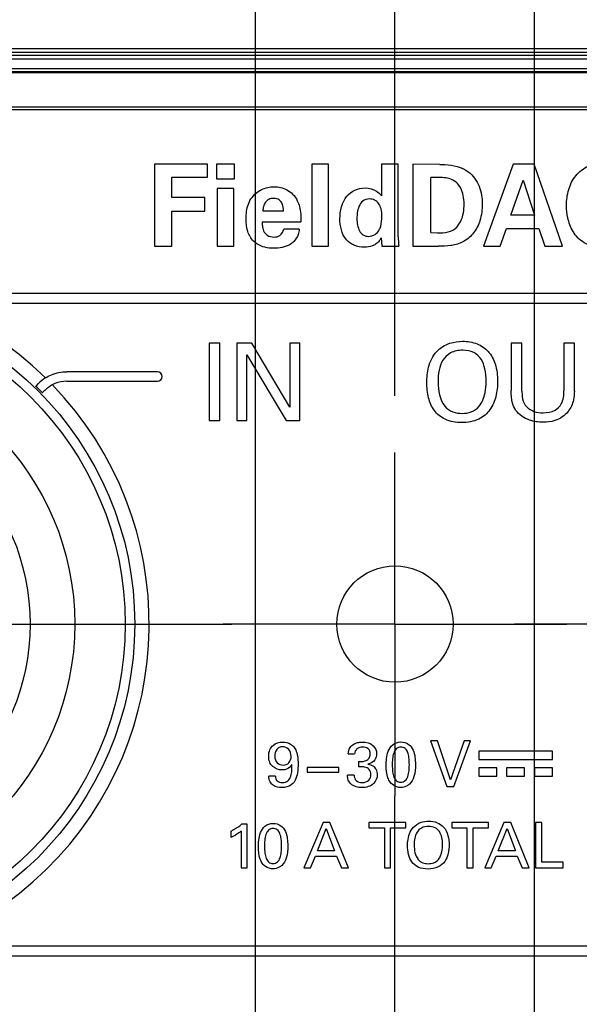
# Model space of a CAD drawing. Header units: inches. Extents: x 0 to 34, y 0 to 22.
# Tile 20 of 88: x 10.935 to 11.551, y 14.122 to 15.206. Entities that reach past the tile are written whole.
import ezdxf

# ---------------------------------------------------------------- set-up
doc = ezdxf.new("R2010")
doc.units = ezdxf.units.IN
doc.header["$LTSCALE"] = 1.87
doc.header["$MEASUREMENT"] = 0
doc.linetypes.add('CENTER', pattern=[0.6, 0.375, -0.075, 0.075, -0.075])
doc.layers.get('0').update_dxf_attribs({"linetype": 'CONTINUOUS'})
for name, color, linetype in [('02___PRT_ALL_AXES', 7, 'CONTINUOUS'), ('DEFAULT_1', 7, 'CENTER'), ('DIMENSIONS', 7, 'CONTINUOUS')]:
    doc.layers.add(name, color=color, linetype=linetype)
doc.styles.get("Standard").update_dxf_attribs({"font": 'txt', "width": 0.8})
doc.dimstyles.new('DIMSTYLE_1', dxfattribs={"dimtxt": 0.125, "dimasz": 0.18, "dimexe": 0.125, "dimexo": 0.0625, "dimgap": 0.03125, "dimtad": 0, "dimtih": 1, "dimtoh": 1, "dimdsep": 46, "dimtxsty": 'STANDARD', "dimblk": '_FILLED', "dimblk1": '_FILLED', "dimblk2": '_FILLED', "dimcen": 0.09, "dimadec": 0, "dimazin": 0, "dimtp": 0.001, "dimtm": 0.001, "dimtfac": 1, "dimtofl": 0, "dimtmove": 0, "dimatfit": 3, "dimldrblk": '_FILLED', "dimfxl": 1, "dimtolj": 1, "dimarcsym": 0})

# ---------------------------------------------------------------- blocks, each defined once
blk = doc.blocks.new('*D14')
at = {"layer": 'DIMENSIONS', "color": 2, "linetype": 'CONTINUOUS'}
blk.add_line((11.0963, 14.0483), (9.1374, 14.0483), dxfattribs=at)
at = {"layer": 'DIMENSIONS', "color": 2, "linetype": 'CONTINUOUS', "insert": (9.0749, 14.1108), "char_height": 0.125, "width": 1.125, "attachment_point": 3, "line_spacing_factor": 0.9}
blk.add_mtext('12.5{\\Ftxt.shx;\\W1.000000;\\H0.125000; }[.492]', dxfattribs=at)
blk = doc.blocks.new('_FILLED')
at = {"color": 0, "linetype": 'BYBLOCK'}
blk.add_solid([(0, 0), (-1, 0.1736), (-1, -0.1736)], dxfattribs=at)
blk = doc.blocks.new('*D26')
at = {"layer": 'DIMENSIONS', "color": 2, "linetype": 'CONTINUOUS'}
blk.add_line((11.1943, 13.8077), (11.1943, 16.5361), dxfattribs=at)
at = {"layer": 'DIMENSIONS', "color": 2, "linetype": 'CONTINUOUS', "insert": (11.1318, 16.5986), "char_height": 0.125, "width": 1.425, "attachment_point": 1, "rotation": 90, "line_spacing_factor": 0.9}
blk.add_mtext('5X 12.6{\\Ftxt.shx;\\W1.000000;\\H0.125000; }[.496]', dxfattribs=at)
blk = doc.blocks.new('*D27')
at = {"layer": 'DIMENSIONS', "color": 2, "linetype": 'CONTINUOUS'}
blk.add_line((11.5014, 13.8077), (11.5014, 16.5361), dxfattribs=at)
at = {"layer": 'DIMENSIONS', "color": 2, "linetype": 'CONTINUOUS', "insert": (11.4389, 16.5986), "char_height": 0.125, "width": 1.425, "attachment_point": 1, "rotation": 90, "line_spacing_factor": 0.9}
blk.add_mtext('5X 20.4{\\Ftxt.shx;\\W1.000000;\\H0.125000; }[.803]', dxfattribs=at)
blk = doc.blocks.new('*D28')
at = {"layer": 'DIMENSIONS', "color": 2, "linetype": 'CONTINUOUS'}
blk.add_line((11.3478, 14.7919), (11.3478, 16.5361), dxfattribs=at)
at = {"layer": 'DIMENSIONS', "color": 2, "linetype": 'CONTINUOUS', "insert": (11.2853, 16.5986), "char_height": 0.125, "width": 1.125, "attachment_point": 1, "rotation": 90, "line_spacing_factor": 0.9}
blk.add_mtext('16.5{\\Ftxt.shx;\\W1.000000;\\H0.125000; }[.650]', dxfattribs=at)
blk = doc.blocks.new('*D29')
at = {"layer": 'DIMENSIONS', "color": 2, "linetype": 'CONTINUOUS'}
blk.add_line((11.9974, 14.728), (11.9974, 16.5361), dxfattribs=at)
at = {"layer": 'DIMENSIONS', "color": 2, "linetype": 'CONTINUOUS', "insert": (11.9349, 16.5986), "char_height": 0.125, "width": 1.325, "attachment_point": 1, "rotation": 90, "line_spacing_factor": 0.9}
blk.add_mtext('6X 33{\\Ftxt.shx;\\W1.000000;\\H0.125000; }[1.299]', dxfattribs=at)

msp = doc.modelspace()

# ---------------------------------------------------------------- linework, layer by layer
at = {"color": 7, "linetype": 'CONTINUOUS'}
for p, q in [((10.2651, 15.1742), (12.4305, 15.1742)), ((10.2651, 15.1702), (12.4305, 15.1702)), ((12.4305, 15.1664), (10.2651, 15.1664)), ((12.4305, 15.1625), (10.2651, 15.1625)), ((12.4305, 15.1519), (10.2651, 15.1519)), ((10.2651, 15.1489), (12.4305, 15.1489)), ((10.2651, 15.1477), (12.4305, 15.1477)), ((12.4305, 15.1096), (10.2651, 15.1096)), ((12.4305, 15.1068), (10.2651, 15.1068)), ((11.0831, 15.047), (11.0831, 14.9567)), ((11.1413, 15.047), (11.0831, 15.047)), ((11.1413, 15.0325), (11.1413, 15.047)), ((11.1514, 15.047), (11.1514, 15.0308)), ((11.1712, 15.047), (11.1514, 15.047)), ((11.1712, 15.0308), (11.1712, 15.047)), ((11.2563, 15.0471), (11.2563, 14.9567)), ((11.2748, 15.0471), (11.2563, 15.0471)), ((11.2748, 14.9567), (11.2748, 15.0471)), ((11.3328, 15.047), (11.3328, 15.0121)), ((11.3514, 15.047), (11.3328, 15.047)), ((11.3514, 14.9669), (11.3514, 15.047)), ((11.3674, 15.0468), (11.3674, 14.9567)), ((11.3973, 15.0467), (11.3674, 15.0468)), ((11.4778, 15.0471), (11.4452, 14.9567)), ((11.5008, 15.0471), (11.4778, 15.0471)), ((11.5322, 14.9567), (11.5008, 15.0471)), ((11.1024, 15.0102), (11.1024, 15.0325)), ((11.1024, 15.0325), (11.1413, 15.0325)), ((11.1514, 15.0308), (11.1712, 15.0308)), ((11.3871, 14.9716), (11.3871, 15.0322)), ((11.4754, 14.9908), (11.4888, 15.0293)), ((11.4888, 15.0293), (11.5013, 14.9908)), ((11.1521, 15.02), (11.1521, 14.9567)), ((11.1706, 15.02), (11.1521, 15.02)), ((11.1706, 14.9567), (11.1706, 15.02)), ((11.1387, 15.0102), (11.1024, 15.0102)), ((11.1387, 14.9952), (11.1387, 15.0102)), ((11.1024, 14.9567), (11.1024, 14.9952)), ((11.1024, 14.9952), (11.1387, 14.9952)), ((11.2252, 14.9952), (11.2023, 14.9952)), ((11.2017, 14.9836), (11.2441, 14.9836)), ((11.5013, 14.9908), (11.4754, 14.9908)), ((11.2425, 14.9754), (11.2256, 14.9754)), ((11.4637, 14.9567), (11.4704, 14.9762)), ((11.4704, 14.9762), (11.5062, 14.9762)), ((11.5062, 14.9762), (11.5127, 14.9567)), ((11.3327, 14.9658), (11.3332, 14.9567)), ((11.3871, 14.9716), (11.3947, 14.9713)), ((11.0831, 14.9567), (11.1024, 14.9567)), ((11.1521, 14.9567), (11.1706, 14.9567)), ((11.2563, 14.9567), (11.2748, 14.9567)), ((11.3332, 14.9567), (11.352, 14.9567)), ((11.3674, 14.9567), (11.3956, 14.9567)), ((11.4452, 14.9567), (11.4637, 14.9567)), ((11.5127, 14.9567), (11.5322, 14.9567)), ((11.7832, 14.9044), (10.9146, 14.9044)), ((10.9146, 14.8939), (11.7832, 14.8939)), ((11.1432, 14.8498), (11.1432, 14.7646)), ((11.155, 14.8498), (11.1432, 14.8498)), ((11.155, 14.7646), (11.155, 14.8498)), ((11.1739, 14.8498), (11.1739, 14.7646)), ((11.1903, 14.8498), (11.1739, 14.8498)), ((11.2322, 14.7794), (11.1903, 14.8498)), ((11.2322, 14.8498), (11.2322, 14.7794)), ((11.2431, 14.8498), (11.2322, 14.8498)), ((11.2431, 14.7646), (11.2431, 14.8498)), ((11.4757, 14.8497), (11.4757, 14.7977)), ((11.4875, 14.8497), (11.4757, 14.8497)), ((11.4875, 14.7969), (11.4875, 14.8497)), ((11.5337, 14.8497), (11.5337, 14.7974)), ((11.5452, 14.8497), (11.5337, 14.8497)), ((11.5452, 14.7971), (11.5452, 14.8497)), ((11.1846, 14.7646), (11.1846, 14.837)), ((11.1846, 14.837), (11.2279, 14.7646)), ((11.0864, 14.8183), (10.9867, 14.8183)), ((10.9552, 14.8053), (10.9524, 14.8024)), ((10.9867, 14.8079), (11.0864, 14.8079)), ((10.9597, 14.7951), (10.9626, 14.7979)), ((11.1432, 14.7646), (11.155, 14.7646)), ((11.1739, 14.7646), (11.1846, 14.7646)), ((11.2279, 14.7646), (11.2431, 14.7646)), ((11.387, 14.4118), (11.4048, 14.3616)), ((11.3947, 14.4118), (11.387, 14.4118)), ((11.4089, 14.3689), (11.3947, 14.4118)), ((11.4239, 14.4118), (11.4089, 14.3689)), ((11.4125, 14.3616), (11.431, 14.4118)), ((11.431, 14.4118), (11.4239, 14.4118)), ((11.4399, 14.4004), (11.4399, 14.3913)), ((11.5212, 14.4004), (11.4399, 14.4004)), ((11.5212, 14.3913), (11.5212, 14.4004)), ((11.2963, 14.3975), (11.3034, 14.3975)), ((11.3077, 14.3891), (11.3077, 14.3835)), ((11.4399, 14.3913), (11.5212, 14.3913)), ((11.2513, 14.3827), (11.2513, 14.3776)), ((11.286, 14.3827), (11.2513, 14.3827)), ((11.2513, 14.3776), (11.286, 14.3776)), ((11.286, 14.3776), (11.286, 14.3827)), ((11.4399, 14.3822), (11.4399, 14.3731)), ((11.4597, 14.3822), (11.4399, 14.3822)), ((11.4597, 14.3731), (11.4597, 14.3822)), ((11.4706, 14.3822), (11.4706, 14.3731)), ((11.4905, 14.3822), (11.4706, 14.3822)), ((11.4905, 14.3731), (11.4905, 14.3822)), ((11.5014, 14.3822), (11.5014, 14.3731)), ((11.5212, 14.3822), (11.5014, 14.3822)), ((11.5212, 14.3731), (11.5212, 14.3822)), ((11.2162, 14.3731), (11.2089, 14.3731)), ((11.3029, 14.374), (11.2956, 14.374)), ((11.4399, 14.3731), (11.4597, 14.3731)), ((11.4706, 14.3731), (11.4905, 14.3731)), ((11.5014, 14.3731), (11.5212, 14.3731)), ((11.4048, 14.3616), (11.4125, 14.3616)), ((11.2687, 14.3222), (11.2476, 14.272)), ((11.2762, 14.3222), (11.2687, 14.3222)), ((11.2965, 14.272), (11.2762, 14.3222)), ((11.3192, 14.3222), (11.3192, 14.3163)), ((11.3598, 14.3222), (11.3192, 14.3222)), ((11.3598, 14.3163), (11.3598, 14.3222)), ((11.4102, 14.3222), (11.4102, 14.3163)), ((11.4507, 14.3222), (11.4102, 14.3222)), ((11.4677, 14.3222), (11.4465, 14.272)), ((11.4507, 14.3163), (11.4507, 14.3222)), ((11.4751, 14.3222), (11.4677, 14.3222)), ((11.4954, 14.272), (11.4751, 14.3222)), ((11.5025, 14.3222), (11.5025, 14.272)), ((11.5094, 14.3222), (11.5025, 14.3222)), ((11.5094, 14.2782), (11.5094, 14.3222)), ((11.1673, 14.3125), (11.1673, 14.3056)), ((11.1785, 14.3125), (11.1785, 14.272)), ((11.1852, 14.3201), (11.179, 14.3201)), ((11.1852, 14.272), (11.1852, 14.3201)), ((11.2624, 14.2907), (11.2721, 14.3153)), ((11.2721, 14.3153), (11.2814, 14.2907)), ((11.3192, 14.3163), (11.3361, 14.3163)), ((11.3361, 14.3163), (11.3361, 14.272)), ((11.343, 14.272), (11.343, 14.3163)), ((11.343, 14.3163), (11.3598, 14.3163)), ((11.4102, 14.3163), (11.427, 14.3163)), ((11.427, 14.3163), (11.427, 14.272)), ((11.4339, 14.272), (11.4339, 14.3163)), ((11.4339, 14.3163), (11.4507, 14.3163)), ((11.4614, 14.2907), (11.4711, 14.3153)), ((11.4711, 14.3153), (11.4803, 14.2907)), ((11.2814, 14.2907), (11.2624, 14.2907)), ((11.4803, 14.2907), (11.4614, 14.2907)), ((11.2548, 14.272), (11.2602, 14.2851)), ((11.2602, 14.2851), (11.2835, 14.2851)), ((11.2835, 14.2851), (11.2889, 14.272)), ((11.4537, 14.272), (11.4591, 14.2851)), ((11.4591, 14.2851), (11.4824, 14.2851)), ((11.4824, 14.2851), (11.4878, 14.272)), ((11.1785, 14.272), (11.1852, 14.272)), ((11.2476, 14.272), (11.2548, 14.272)), ((11.2889, 14.272), (11.2965, 14.272)), ((11.3361, 14.272), (11.343, 14.272)), ((11.427, 14.272), (11.4339, 14.272)), ((11.4465, 14.272), (11.4537, 14.272)), ((11.4878, 14.272), (11.4954, 14.272)), ((11.5025, 14.272), (11.5328, 14.272)), ((11.5328, 14.2782), (11.5094, 14.2782)), ((11.5328, 14.272), (11.5328, 14.2782)), ((11.7812, 14.1857), (10.9127, 14.1857)), ((10.9127, 14.1753), (11.7812, 14.1753))]:
    msp.add_line(p, q, dxfattribs=at)
for centre, radius in [((10.6982, 14.5405), 0.3632), ((10.6982, 14.5405), 0.3527), ((10.6982, 14.5405), 0.2972), ((10.6982, 14.5405), 0.248), ((11.3478, 14.5405), 0.064)]:
    msp.add_circle(centre, radius, dxfattribs=at)
for centre, radius, start, end in [((10.6982, 14.5405), 0.3791, 45.6611, 44.0329), ((10.9871, 14.7733), 0.0451, 122.0846, 134.9754), ((11.0864, 14.8131), 0.00521, 270.0013, 89.9889), ((10.6982, 14.5405), 0.365, 44.2295, 45.8659), ((10.987, 14.7734), 0.0346, 118.1212, 134.9885)]:
    msp.add_arc(centre, radius, start, end, dxfattribs=at)
for points, knots in [([(11.5365, 15.0012), (11.5365, 15.0072), (11.538, 15.019), (11.5458, 15.0351), (11.5606, 15.0467), (11.5734, 15.0488), (11.5801, 15.0488)], [0, 0, 0, 0, 0.248694, 0.484757, 0.722085, 1, 1, 1, 1]), ([(11.3973, 15.0467), (11.3991, 15.0467), (11.4099, 15.0465), (11.4212, 15.0439), (11.4284, 15.0386)], [0, 0, 0, 0, 0.168241, 1, 1, 1, 1]), ([(11.4284, 15.0386), (11.4338, 15.0346), (11.4419, 15.0231), (11.4438, 15.0097), (11.4438, 15.0031)], [0, 0, 0, 0, 0.503471, 1, 1, 1, 1]), ([(11.4073, 15.031), (11.4062, 15.0313), (11.3996, 15.0327), (11.3927, 15.0325), (11.3871, 15.0322)], [0, 0, 0, 0, 0.165712, 1, 1, 1, 1]), ([(11.4238, 15.0031), (11.4238, 15.0062), (11.4233, 15.0122), (11.4206, 15.0206), (11.4153, 15.0276), (11.4101, 15.0302), (11.4073, 15.031)], [0, 0, 0, 0, 0.26684, 0.515618, 0.751367, 1, 1, 1, 1]), ([(11.1839, 14.9868), (11.1839, 14.9922), (11.185, 15.0007), (11.1902, 15.0108), (11.1946, 15.015), (11.1971, 15.0167)], [0, 0, 0, 0, 0.479252, 0.731122, 1, 1, 1, 1]), ([(11.1971, 15.0167), (11.1983, 15.0175), (11.2037, 15.0206), (11.2101, 15.022), (11.2148, 15.022)], [0, 0, 0, 0, 0.238202, 1, 1, 1, 1]), ([(11.2148, 15.022), (11.2196, 15.022), (11.2272, 15.0204), (11.2358, 15.0141), (11.239, 15.0094), (11.2403, 15.0067)], [0, 0, 0, 0, 0.459263, 0.713049, 1, 1, 1, 1]), ([(11.2872, 14.9868), (11.2872, 14.9955), (11.2902, 15.009), (11.3035, 15.0192), (11.3112, 15.0207), (11.3151, 15.0207)], [0, 0, 0, 0, 0.533793, 0.762152, 1, 1, 1, 1]), ([(11.3151, 15.0207), (11.3194, 15.0207), (11.3265, 15.0191), (11.3314, 15.0141), (11.3328, 15.0121)], [0, 0, 0, 0, 0.639276, 1, 1, 1, 1]), ([(11.2142, 15.0093), (11.2124, 15.0093), (11.2089, 15.0087), (11.205, 15.0052), (11.2029, 15.0004), (11.2024, 14.997), (11.2023, 14.9952)], [0, 0, 0, 0, 0.261003, 0.493789, 0.737438, 1, 1, 1, 1]), ([(11.2252, 14.9952), (11.2252, 14.998), (11.2247, 15.0026), (11.2206, 15.0083), (11.2164, 15.0093), (11.2142, 15.0093)], [0, 0, 0, 0, 0.411691, 0.676093, 1, 1, 1, 1]), ([(11.2403, 15.0067), (11.2413, 15.0046), (11.2441, 14.9972), (11.2443, 14.9891), (11.2441, 14.9836)], [0, 0, 0, 0, 0.294375, 1, 1, 1, 1]), ([(11.3197, 15.0086), (11.3171, 15.0086), (11.3119, 15.007), (11.3078, 15.0004), (11.3062, 14.9938), (11.3059, 14.9893), (11.3059, 14.9873)], [0, 0, 0, 0, 0.2754, 0.528937, 0.786085, 1, 1, 1, 1]), ([(11.3334, 14.9894), (11.3334, 14.9922), (11.333, 14.9972), (11.3303, 15.0037), (11.3256, 15.0078), (11.3216, 15.0086), (11.3197, 15.0086)], [0, 0, 0, 0, 0.313556, 0.563902, 0.77936, 1, 1, 1, 1]), ([(11.4438, 15.0031), (11.4438, 14.9969), (11.4425, 14.9855), (11.4354, 14.971), (11.4246, 14.9616), (11.4161, 14.9585), (11.4118, 14.9577)], [0, 0, 0, 0, 0.306957, 0.559618, 0.784266, 1, 1, 1, 1]), ([(11.4157, 14.9776), (11.4176, 14.9795), (11.4226, 14.9873), (11.4238, 14.9967), (11.4238, 15.0031)], [0, 0, 0, 0, 0.292643, 1, 1, 1, 1]), ([(11.5763, 14.9553), (11.5693, 14.9553), (11.5559, 14.958), (11.5429, 14.972), (11.5377, 14.9869), (11.5365, 14.9967), (11.5365, 15.0012)], [0, 0, 0, 0, 0.310532, 0.565222, 0.803086, 1, 1, 1, 1]), ([(11.1921, 14.9622), (11.1892, 14.9652), (11.1848, 14.9732), (11.1839, 14.9822), (11.1839, 14.9868)], [0, 0, 0, 0, 0.470381, 1, 1, 1, 1]), ([(11.2017, 14.9836), (11.2017, 14.9821), (11.2018, 14.9787), (11.2029, 14.9733), (11.207, 14.9677), (11.212, 14.9667), (11.2146, 14.9667)], [0, 0, 0, 0, 0.182122, 0.422472, 0.678737, 1, 1, 1, 1]), ([(11.3141, 14.9554), (11.3102, 14.9554), (11.3027, 14.9566), (11.2898, 14.966), (11.2872, 14.9788), (11.2872, 14.9868)], [0, 0, 0, 0, 0.249559, 0.476127, 1, 1, 1, 1]), ([(11.3059, 14.9873), (11.3059, 14.9848), (11.3063, 14.98), (11.3083, 14.9735), (11.3125, 14.9685), (11.3167, 14.9674), (11.3187, 14.9674)], [0, 0, 0, 0, 0.287854, 0.543232, 0.767262, 1, 1, 1, 1]), ([(11.3304, 14.9746), (11.3311, 14.9759), (11.333, 14.9807), (11.3334, 14.9858), (11.3334, 14.9894)], [0, 0, 0, 0, 0.288865, 1, 1, 1, 1]), ([(11.2146, 14.9667), (11.2168, 14.9667), (11.2222, 14.9677), (11.2249, 14.9728), (11.2256, 14.9754)], [0, 0, 0, 0, 0.451246, 1, 1, 1, 1]), ([(11.2425, 14.9754), (11.2423, 14.9734), (11.2414, 14.9683), (11.2385, 14.9639), (11.2364, 14.9617)], [0, 0, 0, 0, 0.400144, 1, 1, 1, 1]), ([(11.3187, 14.9674), (11.3212, 14.9674), (11.326, 14.9689), (11.3294, 14.9725), (11.3304, 14.9746)], [0, 0, 0, 0, 0.522247, 1, 1, 1, 1]), ([(11.3947, 14.9713), (11.3985, 14.9713), (11.4061, 14.9714), (11.4131, 14.975), (11.4157, 14.9776)], [0, 0, 0, 0, 0.514788, 1, 1, 1, 1]), ([(11.2143, 14.9543), (11.2127, 14.9543), (11.2048, 14.9547), (11.1965, 14.9576), (11.1921, 14.9622)], [0, 0, 0, 0, 0.201972, 1, 1, 1, 1]), ([(11.2364, 14.9617), (11.2352, 14.9604), (11.2288, 14.9556), (11.2205, 14.9543), (11.2143, 14.9543)], [0, 0, 0, 0, 0.219862, 1, 1, 1, 1]), ([(11.3327, 14.9658), (11.332, 14.9646), (11.3304, 14.9618), (11.3279, 14.9597), (11.3263, 14.9587)], [0, 0, 0, 0, 0.425491, 1, 1, 1, 1]), ([(11.3514, 14.9669), (11.3514, 14.966), (11.3515, 14.9626), (11.3517, 14.9591), (11.352, 14.9567)], [0, 0, 0, 0, 0.277902, 1, 1, 1, 1]), ([(11.3263, 14.9587), (11.3252, 14.958), (11.3214, 14.956), (11.317, 14.9554), (11.3141, 14.9554)], [0, 0, 0, 0, 0.305012, 1, 1, 1, 1]), ([(11.4118, 14.9577), (11.4109, 14.9575), (11.4056, 14.9567), (11.4001, 14.9567), (11.3956, 14.9567)], [0, 0, 0, 0, 0.166492, 1, 1, 1, 1]), ([(11.3937, 14.8405), (11.3976, 14.8447), (11.407, 14.8505), (11.4175, 14.8519), (11.4222, 14.8519)], [0, 0, 0, 0, 0.551949, 1, 1, 1, 1]), ([(11.4222, 14.8519), (11.4276, 14.8519), (11.4381, 14.8504), (11.4515, 14.8413), (11.4594, 14.8261), (11.4607, 14.8143), (11.4607, 14.8079)], [0, 0, 0, 0, 0.2457, 0.468799, 0.707976, 1, 1, 1, 1]), ([(11.3828, 14.8065), (11.3828, 14.8121), (11.3839, 14.8243), (11.3893, 14.8357), (11.3937, 14.8405)], [0, 0, 0, 0, 0.467466, 1, 1, 1, 1]), ([(11.4223, 14.842), (11.4177, 14.842), (11.409, 14.8405), (11.3997, 14.8315), (11.3958, 14.8197), (11.3952, 14.8115), (11.3952, 14.8072)], [0, 0, 0, 0, 0.273908, 0.503266, 0.742354, 1, 1, 1, 1]), ([(11.4481, 14.808), (11.4481, 14.8125), (11.4475, 14.8209), (11.4435, 14.8325), (11.4345, 14.8407), (11.4265, 14.842), (11.4223, 14.842)], [0, 0, 0, 0, 0.279859, 0.519839, 0.741137, 1, 1, 1, 1]), ([(10.9631, 14.8116), (10.9652, 14.8129), (10.9726, 14.8167), (10.9809, 14.8183), (10.9867, 14.8183)], [0, 0, 0, 0, 0.295374, 1, 1, 1, 1]), ([(10.9867, 14.8079), (10.9823, 14.8079), (10.9767, 14.8068), (10.9717, 14.8044), (10.9707, 14.8039)], [0, 0, 0, 0, 0.806228, 1, 1, 1, 1]), ([(11.4212, 14.7624), (11.415, 14.7624), (11.4034, 14.7641), (11.39, 14.775), (11.3838, 14.79), (11.3828, 14.8008), (11.3828, 14.8065)], [0, 0, 0, 0, 0.281146, 0.512238, 0.745444, 1, 1, 1, 1]), ([(11.4607, 14.8079), (11.4607, 14.8023), (11.4596, 14.7913), (11.4534, 14.7759), (11.4399, 14.7643), (11.4277, 14.7624), (11.4212, 14.7624)], [0, 0, 0, 0, 0.246718, 0.480945, 0.715164, 1, 1, 1, 1]), ([(11.4405, 14.7803), (11.4439, 14.7844), (11.4474, 14.794), (11.4481, 14.8037), (11.4481, 14.808)], [0, 0, 0, 0, 0.55688, 1, 1, 1, 1]), ([(11.4806, 14.7762), (11.4791, 14.7785), (11.4759, 14.7854), (11.4757, 14.793), (11.4757, 14.7977)], [0, 0, 0, 0, 0.36467, 1, 1, 1, 1]), ([(11.4875, 14.7969), (11.4875, 14.7949), (11.4877, 14.7896), (11.4893, 14.7843), (11.4912, 14.7816)], [0, 0, 0, 0, 0.369449, 1, 1, 1, 1]), ([(11.5107, 14.7732), (11.5153, 14.7732), (11.5235, 14.7743), (11.5329, 14.7838), (11.5337, 14.7925), (11.5337, 14.7974)], [0, 0, 0, 0, 0.358558, 0.613699, 1, 1, 1, 1]), ([(11.5452, 14.7971), (11.5452, 14.7938), (11.5447, 14.7858), (11.5412, 14.7781), (11.5382, 14.7745)], [0, 0, 0, 0, 0.411965, 1, 1, 1, 1]), ([(11.4027, 14.7803), (11.4049, 14.7775), (11.4111, 14.7733), (11.4182, 14.7725), (11.4216, 14.7725)], [0, 0, 0, 0, 0.509373, 1, 1, 1, 1]), ([(11.4216, 14.7725), (11.425, 14.7725), (11.4321, 14.7734), (11.4382, 14.7775), (11.4405, 14.7803)], [0, 0, 0, 0, 0.493164, 1, 1, 1, 1]), ([(11.4912, 14.7816), (11.4936, 14.7784), (11.5, 14.774), (11.5074, 14.7732), (11.5107, 14.7732)], [0, 0, 0, 0, 0.537871, 1, 1, 1, 1]), ([(11.5107, 14.7627), (11.5056, 14.7627), (11.4974, 14.764), (11.4871, 14.769), (11.4825, 14.7736), (11.4806, 14.7762)], [0, 0, 0, 0, 0.447923, 0.714072, 1, 1, 1, 1]), ([(11.5382, 14.7745), (11.5346, 14.7699), (11.5253, 14.764), (11.5151, 14.7627), (11.5107, 14.7627)], [0, 0, 0, 0, 0.574033, 1, 1, 1, 1]), ([(11.2088, 14.3951), (11.2088, 14.3975), (11.2095, 14.402), (11.2144, 14.4088), (11.2205, 14.4106), (11.2242, 14.4106)], [0, 0, 0, 0, 0.296243, 0.541378, 1, 1, 1, 1]), ([(11.2242, 14.4106), (11.2272, 14.4106), (11.2321, 14.4095), (11.2374, 14.4046), (11.2391, 14.4009), (11.2397, 14.3988)], [0, 0, 0, 0, 0.426793, 0.684032, 1, 1, 1, 1]), ([(11.2963, 14.3975), (11.2964, 14.3999), (11.2975, 14.4045), (11.3025, 14.4088), (11.3074, 14.4103), (11.3106, 14.4106), (11.3119, 14.4106)], [0, 0, 0, 0, 0.325448, 0.586669, 0.822408, 1, 1, 1, 1]), ([(11.3119, 14.4106), (11.3161, 14.4106), (11.3242, 14.4087), (11.3276, 14.4009), (11.3276, 14.3976)], [0, 0, 0, 0, 0.559177, 1, 1, 1, 1]), ([(11.3381, 14.3851), (11.3381, 14.3874), (11.3383, 14.3927), (11.3399, 14.4006), (11.3447, 14.4087), (11.3511, 14.4107), (11.3542, 14.4107)], [0, 0, 0, 0, 0.208054, 0.465177, 0.719848, 1, 1, 1, 1]), ([(11.3542, 14.4107), (11.3572, 14.4107), (11.3632, 14.4091), (11.3682, 14.4019), (11.37, 14.3941), (11.3703, 14.3887), (11.3703, 14.3862)], [0, 0, 0, 0, 0.272704, 0.514963, 0.767027, 1, 1, 1, 1]), ([(11.2242, 14.4054), (11.2229, 14.4054), (11.2204, 14.4049), (11.2165, 14.4016), (11.2156, 14.3976), (11.2156, 14.395)], [0, 0, 0, 0, 0.254918, 0.488933, 1, 1, 1, 1]), ([(11.2335, 14.395), (11.2335, 14.3977), (11.2319, 14.4033), (11.2265, 14.4054), (11.2242, 14.4054)], [0, 0, 0, 0, 0.546575, 1, 1, 1, 1]), ([(11.2397, 14.3988), (11.2399, 14.398), (11.241, 14.3938), (11.2411, 14.3894), (11.2411, 14.3858)], [0, 0, 0, 0, 0.184281, 1, 1, 1, 1]), ([(11.3121, 14.405), (11.3102, 14.405), (11.3071, 14.4043), (11.3041, 14.4011), (11.3035, 14.3987), (11.3034, 14.3975)], [0, 0, 0, 0, 0.448611, 0.696109, 1, 1, 1, 1]), ([(11.3206, 14.3975), (11.3206, 14.3986), (11.3203, 14.4009), (11.3176, 14.4044), (11.3142, 14.405), (11.3121, 14.405)], [0, 0, 0, 0, 0.276635, 0.508009, 1, 1, 1, 1]), ([(11.3543, 14.4051), (11.3525, 14.4051), (11.3487, 14.4037), (11.346, 14.3982), (11.3449, 14.3921), (11.3448, 14.3877), (11.3448, 14.3854)], [0, 0, 0, 0, 0.222541, 0.452509, 0.721558, 1, 1, 1, 1]), ([(11.3636, 14.3856), (11.3636, 14.3882), (11.3634, 14.393), (11.3622, 14.3993), (11.3593, 14.4041), (11.3559, 14.4051), (11.3543, 14.4051)], [0, 0, 0, 0, 0.331024, 0.596086, 0.801639, 1, 1, 1, 1]), ([(11.2235, 14.3799), (11.2198, 14.3799), (11.2139, 14.3819), (11.2094, 14.3886), (11.2088, 14.3928), (11.2088, 14.3951)], [0, 0, 0, 0, 0.465666, 0.711933, 1, 1, 1, 1]), ([(11.2156, 14.395), (11.2156, 14.3924), (11.217, 14.387), (11.2224, 14.3852), (11.2247, 14.3852)], [0, 0, 0, 0, 0.523255, 1, 1, 1, 1]), ([(11.2247, 14.3852), (11.227, 14.3852), (11.2322, 14.3872), (11.2335, 14.3925), (11.2335, 14.395)], [0, 0, 0, 0, 0.483756, 1, 1, 1, 1]), ([(11.3077, 14.3891), (11.3091, 14.389), (11.3119, 14.389), (11.316, 14.3899), (11.3198, 14.3926), (11.3206, 14.3958), (11.3206, 14.3975)], [0, 0, 0, 0, 0.231645, 0.480486, 0.721982, 1, 1, 1, 1]), ([(11.3276, 14.3976), (11.3276, 14.3953), (11.3261, 14.3898), (11.321, 14.3869), (11.318, 14.3863)], [0, 0, 0, 0, 0.431701, 1, 1, 1, 1]), ([(11.2411, 14.3858), (11.2411, 14.3835), (11.241, 14.3783), (11.2394, 14.3703), (11.2339, 14.3621), (11.2269, 14.3605), (11.2234, 14.3605)], [0, 0, 0, 0, 0.19871, 0.444647, 0.696132, 1, 1, 1, 1]), ([(11.2342, 14.3859), (11.2331, 14.3839), (11.2298, 14.3806), (11.2254, 14.3799), (11.2235, 14.3799)], [0, 0, 0, 0, 0.5346, 1, 1, 1, 1]), ([(11.2239, 14.366), (11.2261, 14.366), (11.2305, 14.3673), (11.2336, 14.3733), (11.2344, 14.3795), (11.2343, 14.3838), (11.2342, 14.3859)], [0, 0, 0, 0, 0.255005, 0.491309, 0.751834, 1, 1, 1, 1]), ([(11.3144, 14.3831), (11.3138, 14.3832), (11.3116, 14.3836), (11.3094, 14.3835), (11.3077, 14.3835)], [0, 0, 0, 0, 0.265998, 1, 1, 1, 1]), ([(11.3214, 14.3747), (11.3214, 14.3767), (11.32, 14.3809), (11.3162, 14.3827), (11.3144, 14.3831)], [0, 0, 0, 0, 0.532763, 1, 1, 1, 1]), ([(11.318, 14.3863), (11.3201, 14.386), (11.3239, 14.3847), (11.3276, 14.3801), (11.3283, 14.3765), (11.3283, 14.3746)], [0, 0, 0, 0, 0.375582, 0.658813, 1, 1, 1, 1]), ([(11.3412, 14.3686), (11.3408, 14.3695), (11.3386, 14.3747), (11.3381, 14.3804), (11.3381, 14.3851)], [0, 0, 0, 0, 0.175065, 1, 1, 1, 1]), ([(11.3448, 14.3854), (11.3448, 14.3829), (11.345, 14.3783), (11.3462, 14.3722), (11.3491, 14.3674), (11.3526, 14.3664), (11.3541, 14.3664)], [0, 0, 0, 0, 0.319662, 0.58507, 0.796376, 1, 1, 1, 1]), ([(11.3541, 14.3664), (11.3559, 14.3664), (11.3596, 14.3677), (11.3623, 14.373), (11.3634, 14.379), (11.3636, 14.3834), (11.3636, 14.3856)], [0, 0, 0, 0, 0.220261, 0.449372, 0.718235, 1, 1, 1, 1]), ([(11.3703, 14.3862), (11.3703, 14.3816), (11.3699, 14.3737), (11.366, 14.3665), (11.3637, 14.3643)], [0, 0, 0, 0, 0.589698, 1, 1, 1, 1]), ([(11.2234, 14.3605), (11.2201, 14.3605), (11.2147, 14.3614), (11.2097, 14.367), (11.209, 14.3709), (11.2089, 14.3731)], [0, 0, 0, 0, 0.462202, 0.70307, 1, 1, 1, 1]), ([(11.2162, 14.3731), (11.2162, 14.3712), (11.2174, 14.3669), (11.2219, 14.366), (11.2239, 14.366)], [0, 0, 0, 0, 0.466343, 1, 1, 1, 1]), ([(11.2984, 14.3654), (11.2973, 14.3667), (11.2958, 14.3696), (11.2956, 14.3727), (11.2956, 14.374)], [0, 0, 0, 0, 0.573257, 1, 1, 1, 1]), ([(11.3116, 14.3604), (11.3104, 14.3604), (11.3056, 14.3607), (11.3007, 14.3627), (11.2984, 14.3654)], [0, 0, 0, 0, 0.263904, 1, 1, 1, 1]), ([(11.3029, 14.374), (11.3029, 14.3719), (11.3045, 14.3672), (11.3094, 14.3661), (11.3118, 14.3661)], [0, 0, 0, 0, 0.463262, 1, 1, 1, 1]), ([(11.3283, 14.3746), (11.3283, 14.3711), (11.3247, 14.3629), (11.3161, 14.3604), (11.3116, 14.3604)], [0, 0, 0, 0, 0.439761, 1, 1, 1, 1]), ([(11.3118, 14.3661), (11.3144, 14.3661), (11.3196, 14.3675), (11.3214, 14.3726), (11.3214, 14.3747)], [0, 0, 0, 0, 0.553634, 1, 1, 1, 1]), ([(11.3541, 14.3606), (11.3513, 14.3606), (11.3458, 14.3622), (11.3423, 14.3664), (11.3412, 14.3686)], [0, 0, 0, 0, 0.532335, 1, 1, 1, 1]), ([(11.3637, 14.3643), (11.3629, 14.3636), (11.36, 14.3615), (11.3565, 14.3606), (11.3541, 14.3606)], [0, 0, 0, 0, 0.312196, 1, 1, 1, 1]), ([(11.368, 14.3168), (11.3703, 14.3192), (11.3758, 14.3227), (11.382, 14.3235), (11.3848, 14.3235)], [0, 0, 0, 0, 0.552358, 1, 1, 1, 1]), ([(11.3848, 14.3235), (11.3879, 14.3235), (11.3941, 14.3226), (11.4052, 14.3151), (11.4074, 14.3043), (11.4074, 14.2976)], [0, 0, 0, 0, 0.247984, 0.473113, 1, 1, 1, 1]), ([(11.1673, 14.3125), (11.1684, 14.3131), (11.1725, 14.3154), (11.1764, 14.3179), (11.179, 14.3201)], [0, 0, 0, 0, 0.275311, 1, 1, 1, 1]), ([(11.1785, 14.3125), (11.1777, 14.3118), (11.1742, 14.3092), (11.1703, 14.307), (11.1673, 14.3056)], [0, 0, 0, 0, 0.240691, 1, 1, 1, 1]), ([(11.1975, 14.2955), (11.1975, 14.2978), (11.1978, 14.3031), (11.1994, 14.311), (11.2041, 14.3191), (11.2105, 14.3211), (11.2136, 14.3211)], [0, 0, 0, 0, 0.208081, 0.465254, 0.719963, 1, 1, 1, 1]), ([(11.2137, 14.3155), (11.2119, 14.3155), (11.2081, 14.3141), (11.2054, 14.3086), (11.2043, 14.3025), (11.2042, 14.2981), (11.2042, 14.2958)], [0, 0, 0, 0, 0.222541, 0.452509, 0.721558, 1, 1, 1, 1]), ([(11.2136, 14.3211), (11.2166, 14.3211), (11.2226, 14.3195), (11.2277, 14.3123), (11.2295, 14.3045), (11.2298, 14.2991), (11.2298, 14.2966)], [0, 0, 0, 0, 0.272858, 0.515112, 0.7671, 1, 1, 1, 1]), ([(11.223, 14.296), (11.223, 14.2986), (11.2228, 14.3034), (11.2216, 14.3097), (11.2187, 14.3145), (11.2153, 14.3155), (11.2137, 14.3155)], [0, 0, 0, 0, 0.331009, 0.596069, 0.801628, 1, 1, 1, 1]), ([(11.3616, 14.2967), (11.3616, 14.2983), (11.3619, 14.3053), (11.3643, 14.3127), (11.368, 14.3168)], [0, 0, 0, 0, 0.2216, 1, 1, 1, 1]), ([(11.3848, 14.3177), (11.3821, 14.3177), (11.377, 14.3168), (11.3715, 14.3114), (11.3692, 14.3046), (11.3689, 14.2997), (11.3689, 14.2972)], [0, 0, 0, 0, 0.273875, 0.503272, 0.742393, 1, 1, 1, 1]), ([(11.4001, 14.2976), (11.4001, 14.3003), (11.3997, 14.3052), (11.3973, 14.3121), (11.392, 14.3169), (11.3873, 14.3177), (11.3848, 14.3177)], [0, 0, 0, 0, 0.279781, 0.519733, 0.741061, 1, 1, 1, 1]), ([(11.2007, 14.279), (11.2002, 14.2799), (11.198, 14.2851), (11.1975, 14.2908), (11.1975, 14.2955)], [0, 0, 0, 0, 0.175059, 1, 1, 1, 1]), ([(11.2042, 14.2958), (11.2042, 14.2933), (11.2044, 14.2887), (11.2057, 14.2826), (11.2086, 14.2778), (11.212, 14.2768), (11.2136, 14.2768)], [0, 0, 0, 0, 0.319725, 0.585215, 0.796576, 1, 1, 1, 1]), ([(11.2136, 14.2768), (11.2153, 14.2768), (11.219, 14.2781), (11.2217, 14.2834), (11.2229, 14.2894), (11.223, 14.2938), (11.223, 14.296)], [0, 0, 0, 0, 0.220446, 0.449506, 0.718296, 1, 1, 1, 1]), ([(11.2298, 14.2966), (11.2298, 14.292), (11.2294, 14.2841), (11.2254, 14.2769), (11.2231, 14.2747)], [0, 0, 0, 0, 0.58956, 1, 1, 1, 1]), ([(11.3842, 14.2708), (11.3806, 14.2708), (11.3737, 14.2718), (11.3658, 14.2782), (11.3621, 14.2871), (11.3616, 14.2934), (11.3616, 14.2967)], [0, 0, 0, 0, 0.281075, 0.512156, 0.745384, 1, 1, 1, 1]), ([(11.4074, 14.2976), (11.4074, 14.2943), (11.4068, 14.2878), (11.4032, 14.2788), (11.3952, 14.2719), (11.388, 14.2708), (11.3842, 14.2708)], [0, 0, 0, 0, 0.246711, 0.48096, 0.715204, 1, 1, 1, 1]), ([(11.3955, 14.2813), (11.3966, 14.2825), (11.3994, 14.2876), (11.4001, 14.2935), (11.4001, 14.2976)], [0, 0, 0, 0, 0.281979, 1, 1, 1, 1]), ([(11.2135, 14.271), (11.2107, 14.271), (11.2053, 14.2726), (11.2017, 14.2768), (11.2007, 14.279)], [0, 0, 0, 0, 0.53258, 1, 1, 1, 1]), ([(11.3733, 14.2813), (11.3746, 14.2797), (11.3782, 14.2772), (11.3824, 14.2767), (11.3844, 14.2767)], [0, 0, 0, 0, 0.50953, 1, 1, 1, 1]), ([(11.3844, 14.2767), (11.3864, 14.2767), (11.3906, 14.2772), (11.3942, 14.2797), (11.3955, 14.2813)], [0, 0, 0, 0, 0.492788, 1, 1, 1, 1]), ([(11.2231, 14.2747), (11.2223, 14.274), (11.2195, 14.2719), (11.2159, 14.271), (11.2135, 14.271)], [0, 0, 0, 0, 0.312437, 1, 1, 1, 1])]:
    msp.add_open_spline(points, degree=3, knots=knots, dxfattribs=at)
for points in [[(11.3952, 14.8072), (11.3952, 14.7979), (11.3969, 14.7875), (11.4027, 14.7803)], [(11.3689, 14.2972), (11.3689, 14.2917), (11.3698, 14.2856), (11.3733, 14.2813)]]:
    msp.add_open_spline(points, degree=3, dxfattribs=at)
at = {"layer": '02___PRT_ALL_AXES', "color": 7, "linetype": 'CENTER'}
for p, q in [((11.3478, 14.5405), (11.3478, 14.7294)), ((11.3478, 14.5405), (11.1588, 14.5405)), ((11.3478, 14.5405), (11.3478, 14.3515)), ((11.3478, 14.5405), (11.5368, 14.5405)), ((11.3478, 14.0483), (11.3478, 14.3515))]:
    msp.add_line(p, q, dxfattribs=at)
at = {"layer": '02___PRT_ALL_AXES', "color": 7, "linetype": 'CONTINUOUS'}
msp.add_circle((11.3478, 14.5405), 0.064, dxfattribs=at)
at = {"layer": 'DEFAULT_1', "color": 7, "linetype": 'CENTER'}
for p, q in [((10.6982, 14.5405), (11.1682, 14.5405)), ((11.9974, 14.5405), (11.4792, 14.5405))]:
    msp.add_line(p, q, dxfattribs=at)

# ---------------------------------------------------------------- dimensions: what is measured, and where the dimension line sits
at = {"layer": 'DIMENSIONS', "color": 2, "linetype": 'CONTINUOUS'}
for feature_location, offset, origin, text, picture, middle in [((11.1943, 13.8077), (0, 2.7284), (10.6982, 13.7452), '5X <>', '*D26', (11.1943, 17.3111)), ((11.5014, 13.8077), (0, 2.7284), (10.6982, 13.7452), '5X <>', '*D27', (11.5014, 17.3111)), ((11.9974, 14.728), (0, 1.8081), (10.6982, 14.6655), '6X <>', '*D29', (11.9974, 17.2611))]:
    dim = msp.add_ordinate_dim(feature_location=feature_location, offset=offset, dtype=1, origin=origin, text=text, dimstyle='DIMSTYLE_1', dxfattribs=at)
    dim.commit()
    dim.dimension.update_dxf_attribs({"geometry": picture, "text_midpoint": middle})
for feature_location, offset, dtype, origin, picture, middle in [((11.3478, 14.7919), (0, 1.7442), 1, (10.6982, 14.7294), '*D28', (11.3478, 17.1611)), ((11.0963, 14.0483), (-1.959, 0), 0, (11.1588, 14.5405), '*D14', (8.5124, 14.0483))]:
    dim = msp.add_ordinate_dim(feature_location=feature_location, offset=offset, dtype=dtype, origin=origin, dimstyle='DIMSTYLE_1', dxfattribs=at)
    dim.commit()
    dim.dimension.update_dxf_attribs({"geometry": picture, "text_midpoint": middle})

doc.saveas('drawing.dxf')
